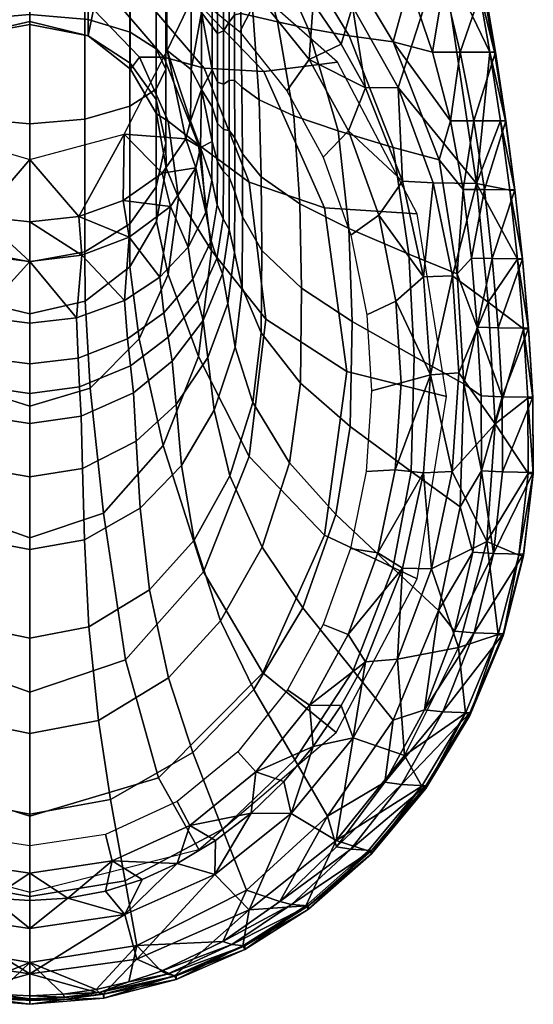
# Model space of a CAD drawing. Extents: x -175 to 175, y -520 to 0.
# Tile 2 of 3: x -4 to 175, y -520 to -178. Entities that reach past the tile are written whole.
import ezdxf

# ---------------------------------------------------------------- set-up
doc = ezdxf.new("R2010")
doc.units = 0
doc.header["$MEASUREMENT"] = 0
doc.layers.add('761510_KERAMIK', color=255, linetype='CONTINUOUS')

msp = doc.modelspace()

# ---------------------------------------------------------------- meshes
at = {"layer": '761510_KERAMIK'}
mesh = msp.add_polyface(dxfattribs=at)
corners = [(50.89, -164.25, 318.98), (72.98, -182.41, 320.74), (79.27, -170, 356.67), (55.27, -150.44, 355.72), (26.59, -153.06, 317.9), (28.88, -138.38, 355.14), (64.53, -139.81, 392.49), (76.86, -149.38, 392.55), (56.11, -150.34, 61.25), (56.11, -171.62, 61.22), (47.68, -154.41, 54.81), (56.11, -195.53, 61.2), (47.68, -188.98, 54.78), (55.83, -213.32, 61.18), (71.15, -176.58, 220.18), (73.27, -176.1, 237.93), (73.69, -201.7, 237.89), (71.16, -199.26, 220.16), (71.13, -151.99, 220.21), (72.68, -149.63, 237.96), (69.3, -179.14, 192.79), (69.3, -199.34, 192.76), (69.3, -156.14, 192.81), (67.26, -182.15, 159.84), (67.26, -200.62, 159.82), (67.26, -160.36, 159.86), (65.23, -183, 126.59), (65.23, -199.87, 126.57), (65.23, -162.53, 126.61), (63.3, -180.56, 97.86), (63.3, -195.65, 97.85), (63.3, -161.73, 97.88), (59.64, -202.51, 71.4), (59.64, -175.75, 71.43), (59.64, -153.02, 71.46), (59.64, -131.79, 71.48), (0, -145.97, 291.69), (47.19, -160.85, 292.7), (62.02, -153.54, 329.63), (0, -136.95, 328.48), (35.16, -165.35, 264.37), (60.58, -195.02, 266.27), (81.32, -196.26, 295.12), (0, -152.88, 263.56), (27.04, -168.32, 243.29), (46.59, -191.19, 244.54), (0, -158.7, 242.76), (22.14, -174.69, 217.39), (38.15, -191.28, 218.05), (0, -167.71, 217.12), (20.29, -183.81, 176.45), (34.96, -195.44, 176.66), (0, -178.92, 176.37), (20.24, -183.83, 155.66), (34.87, -193.29, 151.75), (0, -179.86, 157.29), (34.87, -182.59, 143.29), (43.89, -188.4, 132.05), (43.89, -205.9, 146.55), (20.24, -178.23, 151.72), (0, -176.4, 155.26), (19.15, -156.92, 81.35), (0, -156.2, 78.01), (0, -214.37, 81.79), (19.15, -212.73, 84.95), (34.71, -158.88, 90.52), (34.71, -208.25, 93.63), (43.89, -161.45, 102.54), (43.89, -202.37, 105.01), (47.21, -164.5, 116.83), (47.21, -195.38, 118.53), (43.89, -167.56, 131.11), (34.87, -170.1, 142.99), (20.24, -172, 151.89), (0, -172.8, 155.64), (47.21, -135.44, 129.76), (43.89, -122.82, 119.49), (43.89, -148.07, 140.03), (34.87, -158.56, 148.57), (20.24, -166.44, 154.98), (0, -169.74, 157.67)]
mesh.append_faces([[corners[k] for k in face] for face in [(0, 1, 2, 3), (4, 0, 3, 5), (6, 3, 7), (2, 7, 3), (8, 9, 10), (9, 11, 12), (11, 13, 12), (12, 10, 9), (14, 15, 16, 17), (18, 19, 15, 14), (20, 14, 17, 21), (22, 18, 14, 20), (23, 20, 21, 24), (25, 22, 20, 23), (26, 23, 24, 27), (28, 25, 23, 26), (29, 26, 27, 30), (31, 28, 26, 29), (32, 33, 30), (33, 34, 31), (34, 35, 31), (29, 30, 33), (31, 29, 33), (34, 33, 9), (33, 32, 11), (11, 9, 33), (9, 8, 34), (36, 37, 38, 39), (40, 41, 42, 37), (43, 40, 37, 36), (44, 45, 41, 40), (46, 44, 40, 43), (47, 48, 45, 44), (49, 47, 44, 46), (50, 51, 48, 47), (52, 50, 47, 49), (53, 54, 51, 50), (55, 53, 50, 52), (56, 57, 58, 54), (59, 56, 54, 53), (60, 59, 53, 55), (61, 62, 63, 64), (65, 61, 64, 66), (67, 65, 66, 68), (69, 67, 68, 70), (71, 69, 70, 57), (72, 71, 57, 56), (73, 72, 56, 59), (74, 73, 59, 60), (75, 76, 67, 69), (77, 75, 69, 71), (78, 77, 71, 72), (79, 78, 72, 73), (80, 79, 73, 74)]])
mesh = msp.add_polyface(dxfattribs=at)
corners = [(143.15, -154.84, 399.81), (155.2, -235.03, 399.71), (159.76, -189.48, 396.48), (140.75, -141.87, 399.83), (150.95, -141.88, 396.54), (155.56, -165.63, 396.51), (157.14, -165.64, 388.47), (161.38, -189.48, 388.44), (165.16, -213.37, 388.41), (152.48, -141.89, 388.5), (153.11, -141.91, 365.77), (157.71, -165.67, 365.74), (143.77, -165.67, 361.5), (161.7, -189.49, 365.72), (149.51, -189.49, 361.47), (154.21, -213.33, 361.44), (137.68, -141.92, 361.53), (152.48, -141.89, 388.5), (157.14, -165.64, 388.47), (157.71, -165.67, 365.74), (161.38, -189.48, 388.44), (161.7, -189.49, 365.72), (165.29, -213.34, 365.69), (153.11, -141.91, 365.77), (155.2, -235.03, 399.71), (143.15, -154.84, 399.81), (127.93, -201.76, 399.75), (131.54, -123.6, 399.85), (112.13, -173.67, 399.79), (89.68, -146.72, 399.82), (127.93, -201.76, 399.75), (112.13, -173.67, 399.79), (116.58, -201.83, 392.89), (89.68, -146.72, 399.82), (98.41, -172.47, 392.7), (76.86, -149.38, 392.55), (88.18, -160.34, 392.62), (108.17, -186.68, 392.79), (72.98, -182.41, 320.74), (89.29, -202.88, 322.72), (96.98, -192.06, 357.74), (79.27, -170, 356.67), (76.86, -149.38, 392.55), (88.18, -160.34, 392.62), (98.41, -172.47, 392.7), (108.17, -186.68, 392.79), (116.58, -201.83, 392.89), (89.67, -148.69, 298.34), (104.19, -149.2, 322.71), (126.2, -185.93, 322.66), (110.98, -183.87, 298.3), (96.69, -181.24, 280.43), (126.16, -222.54, 298.26), (107.1, -216.85, 280.39), (81.99, -148.14, 280.47), (85.99, -178.99, 266.81), (91.76, -211.58, 266.77), (77.81, -147.95, 266.84), (77.6, -177.01, 252.54), (79.65, -206.02, 252.51), (74.71, -148.34, 252.58), (73.27, -176.1, 237.93), (73.69, -201.7, 237.89), (72.68, -149.63, 237.96), (123.6, -141.93, 354.71), (131.74, -165.67, 354.69), (139.83, -189.48, 354.66), (146.08, -213.29, 354.63), (137.68, -141.92, 361.53), (143.77, -165.67, 361.5), (149.51, -189.49, 361.47), (47.19, -160.85, 292.7), (81.32, -196.26, 295.12), (106.86, -193.01, 332.36), (62.02, -153.54, 329.63)]
mesh.append_faces([[corners[k] for k in face] for face in [(0, 1, 2), (3, 0, 4), (2, 5, 0), (5, 4, 0), (4, 5, 6), (5, 2, 7), (8, 7, 2), (7, 6, 5), (6, 9, 4), (10, 11, 12), (11, 13, 14), (15, 14, 13), (14, 12, 11), (12, 16, 10), (17, 18, 19), (18, 20, 21), (22, 21, 20), (21, 19, 18), (19, 23, 17), (24, 25, 26), (25, 27, 28), (29, 28, 27), (28, 26, 25), (30, 31, 32), (31, 33, 34), (35, 36, 33), (36, 34, 33), (34, 37, 31), (37, 32, 31), (38, 39, 40, 41), (42, 41, 43), (43, 41, 44), (44, 40, 45), (45, 40, 46), (40, 44, 41), (47, 48, 49, 50), (51, 50, 52, 53), (54, 47, 50, 51), (55, 51, 53, 56), (57, 54, 51, 55), (58, 55, 56, 59), (60, 57, 55, 58), (61, 58, 59, 62), (63, 60, 58, 61), (64, 65, 48), (65, 66, 49), (66, 67, 49), (49, 48, 65), (68, 69, 65), (69, 70, 66), (67, 66, 70), (66, 65, 69), (65, 64, 68), (71, 72, 73, 74)]])
mesh = msp.add_polyface(dxfattribs=at)
corners = [(-51.16, -164.42, 319), (-26.34, -152.98, 317.89), (-28.61, -138.29, 355.14), (-55.57, -150.62, 355.73), (-72.28, -181.69, 320.67), (-78.51, -169.23, 356.63), (-76.86, -149.38, 392.55), (-56.11, -206.89, 61.18), (-56.11, -171.62, 61.22), (-47.68, -188.98, 54.78), (-56.11, -150.34, 61.25), (-47.68, -154, 54.82), (-71.15, -176.18, 220.18), (-73.26, -175.65, 237.93), (-72.67, -148.91, 237.96), (-71.13, -151.3, 220.21), (-71.16, -198.98, 220.16), (-73.68, -201.38, 237.89), (-69.3, -178.78, 192.79), (-69.3, -155.46, 192.81), (-69.3, -199.1, 192.76), (-67.26, -181.82, 159.84), (-67.26, -159.7, 159.86), (-67.26, -200.4, 159.82), (-65.23, -182.7, 126.59), (-65.23, -161.89, 126.62), (-65.23, -199.67, 126.57), (-63.3, -180.29, 97.86), (-63.3, -161.11, 97.88), (-63.3, -195.46, 97.85), (-59.64, -131.79, 71.48), (-59.64, -153.02, 71.46), (-59.64, -175.75, 71.43), (-59.64, -215.29, 71.39), (-63.3, -207.55, 97.83), (-44.66, -159.22, 292.59), (0, -145.97, 291.69), (0, -136.95, 328.48), (-58.69, -151.72, 329.5), (-80.95, -195.7, 295.09), (-106.37, -192.38, 332.32), (-33.27, -163.99, 264.28), (0, -152.88, 263.56), (-60.3, -194.55, 266.24), (-25.59, -167.26, 243.23), (0, -158.7, 242.76), (-46.37, -190.82, 244.52), (-20.95, -173.92, 217.36), (0, -167.71, 217.12), (-37.98, -191.01, 218.04), (-19.2, -183.28, 176.44), (0, -178.92, 176.37), (-34.8, -195.25, 176.66), (-19.15, -183.4, 155.83), (0, -179.86, 157.29), (-34.71, -193.14, 151.82), (-43.89, -205.9, 146.55), (-44, -210.95, 176.94), (-19.15, -178.03, 152.11), (0, -176.4, 155.26), (-34.71, -182.52, 143.42), (-43.89, -188.4, 132.05), (-19.15, -172.09, 152.31), (0, -172.8, 155.64), (-34.71, -170.13, 143.13), (-43.89, -167.56, 131.11), (-47.21, -164.5, 116.83), (-47.21, -195.38, 118.53), (-43.89, -161.45, 102.54), (-43.89, -202.37, 105.01), (-34.87, -158.91, 90.66), (-34.87, -208.18, 93.76), (-20.24, -157.01, 81.76), (-20.24, -212.53, 85.33), (0, -156.2, 78.01), (0, -214.37, 81.79), (-19.15, -166.8, 155.27), (0, -169.74, 157.67), (-34.71, -158.69, 148.68), (-43.89, -148.07, 140.03), (-47.21, -135.44, 129.76)]
mesh.append_faces([[corners[k] for k in face] for face in [(0, 1, 2, 3), (4, 0, 3, 5), (3, 6, 5), (7, 8, 9), (8, 10, 11), (11, 9, 8), (12, 13, 14, 15), (16, 17, 13, 12), (18, 12, 15, 19), (20, 16, 12, 18), (21, 18, 19, 22), (23, 20, 18, 21), (24, 21, 22, 25), (26, 23, 21, 24), (27, 24, 25, 28), (29, 26, 24, 27), (30, 31, 28), (31, 32, 28), (32, 33, 34), (27, 28, 32), (29, 27, 32), (34, 29, 32), (33, 32, 8), (32, 31, 10), (10, 8, 32), (8, 7, 33), (35, 36, 37, 38), (39, 35, 38, 40), (41, 42, 36, 35), (43, 41, 35, 39), (44, 45, 42, 41), (46, 44, 41, 43), (47, 48, 45, 44), (49, 47, 44, 46), (50, 51, 48, 47), (52, 50, 47, 49), (53, 54, 51, 50), (55, 53, 50, 52), (56, 55, 52, 57), (58, 59, 54, 53), (60, 58, 53, 55), (61, 60, 55, 56), (62, 63, 59, 58), (64, 62, 58, 60), (65, 64, 60, 61), (66, 65, 61, 67), (68, 66, 67, 69), (70, 68, 69, 71), (72, 70, 71, 73), (74, 72, 73, 75), (76, 77, 63, 62), (78, 76, 62, 64), (79, 78, 64, 65), (80, 79, 65, 66)]])
mesh = msp.add_polyface(dxfattribs=at)
corners = [(155.2, -235.03, 399.71), (159.23, -276.2, 399.66), (169.41, -261.37, 396.4), (166.73, -237.33, 396.43), (163.5, -213.36, 396.46), (159.76, -189.48, 396.48), (165.16, -213.37, 388.41), (168.42, -237.34, 388.38), (171.13, -261.38, 388.35), (161.7, -189.49, 365.72), (165.29, -213.34, 365.69), (154.21, -213.33, 361.44), (168.46, -237.25, 365.66), (157.88, -237.21, 361.42), (171.13, -261.22, 365.63), (160.64, -261.14, 361.39), (162.64, -285.12, 361.36), (161.38, -189.48, 388.44), (165.16, -213.37, 388.41), (165.29, -213.34, 365.69), (168.42, -237.34, 388.38), (168.46, -237.25, 365.66), (171.13, -261.38, 388.35), (171.13, -261.22, 365.63), (159.23, -276.2, 399.66), (155.2, -235.03, 399.71), (146.79, -267.16, 399.67), (127.93, -201.76, 399.75), (140.1, -234.9, 399.71), (146.79, -267.16, 399.67), (140.1, -234.9, 399.71), (136.73, -267.46, 393.32), (127.93, -201.76, 399.75), (129.39, -234.3, 393.1), (116.58, -201.83, 392.89), (111.56, -253.02, 327.58), (117.04, -280.65, 330.25), (127.13, -275.85, 361.8), (121.18, -246.09, 360.36), (101.87, -225.88, 324.95), (110.65, -216.85, 358.94), (89.29, -202.88, 322.72), (96.98, -192.06, 357.74), (116.58, -201.83, 392.89), (129.39, -234.3, 393.1), (136.73, -267.46, 393.32), (126.16, -222.54, 298.26), (142.18, -226.92, 322.62), (148.43, -266.46, 322.59), (131.64, -259.55, 298.23), (110.98, -183.87, 298.3), (126.2, -185.93, 322.66), (107.1, -216.85, 280.39), (110.76, -250.63, 280.36), (93.78, -242.18, 266.74), (111.93, -283.01, 280.33), (94.41, -271.44, 266.71), (91.76, -211.58, 266.77), (80.36, -232.78, 252.48), (80.58, -258.28, 252.45), (79.65, -206.02, 252.51), (146.08, -213.29, 354.63), (150.48, -237.13, 354.6), (153.45, -261, 354.58), (149.51, -189.49, 361.47), (154.21, -213.33, 361.44), (157.88, -237.21, 361.42), (160.64, -261.14, 361.39), (155.41, -284.9, 354.55), (81.32, -196.26, 295.12), (102.35, -243.48, 298.35), (134.51, -245.65, 336), (106.86, -193.01, 332.36), (76.25, -234.59, 268.82), (82.01, -282.19, 271.88), (110.09, -300.28, 302.23), (60.58, -195.02, 266.27)]
mesh.append_faces([[corners[k] for k in face] for face in [(0, 1, 2), (2, 3, 0), (3, 4, 0), (4, 5, 0), (5, 4, 6), (4, 3, 7), (3, 2, 8), (8, 7, 3), (7, 6, 4), (9, 10, 11), (10, 12, 13), (12, 14, 15), (16, 15, 14), (15, 13, 12), (13, 11, 10), (17, 18, 19), (18, 20, 21), (20, 22, 23), (23, 21, 20), (21, 19, 18), (24, 25, 26), (27, 28, 25), (28, 26, 25), (29, 30, 31), (30, 32, 33), (34, 33, 32), (33, 31, 30), (35, 36, 37, 38), (39, 35, 38, 40), (41, 39, 40, 42), (43, 40, 44), (44, 38, 45), (37, 45, 38), (38, 44, 40), (40, 43, 42), (46, 47, 48, 49), (50, 51, 47, 46), (52, 46, 49, 53), (54, 53, 55, 56), (57, 52, 53, 54), (58, 54, 56, 59), (60, 57, 54, 58), (61, 62, 47), (62, 63, 48), (48, 47, 62), (47, 51, 61), (64, 65, 61), (65, 66, 62), (66, 67, 63), (68, 63, 67), (63, 62, 66), (62, 61, 65), (69, 70, 71, 72), (73, 74, 75, 70), (76, 73, 70, 69)]])
mesh = msp.add_polyface(dxfattribs=at)
corners = [(0, -248.43, 61.14), (-17.02, -246.49, 61.14), (0, -226.74, 54.73), (-32.44, -240.99, 61.14), (-35.11, -216.46, 54.74), (-45.95, -231.54, 61.16), (-54.21, -219.58, 61.17), (-55.83, -213.32, 61.18), (-47.68, -188.98, 54.78), (-56.11, -206.89, 61.18), (-73.83, -223.04, 237.87), (-80.33, -230.73, 252.48), (-79.63, -205.65, 252.51), (-73.68, -201.38, 237.89), (-73.88, -246.66, 237.84), (-80.58, -258.28, 252.45), (-71.17, -217.7, 220.13), (-71.16, -198.98, 220.16), (-71.17, -237.94, 220.11), (-69.3, -215.41, 192.74), (-69.3, -199.1, 192.76), (-69.3, -232.9, 192.72), (-69.25, -249.63, 192.7), (-71.12, -257.31, 220.09), (-67.26, -215.16, 159.8), (-67.26, -200.4, 159.82), (-67.26, -230.92, 159.78), (-67.21, -246, 159.77), (-65.23, -213.13, 126.56), (-65.23, -199.67, 126.57), (-65.23, -227.51, 126.54), (-65.18, -241.26, 126.53), (-63.3, -207.55, 97.83), (-63.3, -195.46, 97.85), (-63.3, -220.46, 97.82), (-63.25, -232.81, 97.81), (-61.16, -245.17, 97.79), (-63.02, -255.02, 126.51), (-59.64, -215.29, 71.39), (-59.35, -222.54, 71.38), (-57.62, -229.59, 71.37), (-48.85, -243.06, 71.36), (-55.31, -256.62, 97.78), (-34.49, -253.7, 71.35), (-18.09, -259.9, 71.34), (-76.25, -234.59, 268.82), (-60.3, -194.55, 266.24), (-80.95, -195.7, 295.09), (-102.35, -243.48, 298.35), (-58.64, -221.69, 246.22), (-46.37, -190.82, 244.52), (-48.02, -213.4, 218.93), (-37.98, -191.01, 218.04), (-51.65, -240.01, 219.98), (-63.07, -258.37, 248.24), (-44, -210.95, 176.94), (-34.8, -195.25, 176.66), (-47.33, -229.6, 177.28), (-44, -248.26, 177.61), (-48.02, -266.62, 221.04), (-47.21, -221.08, 140.29), (-43.89, -205.9, 146.55), (-43.89, -236.25, 134.03), (-47.21, -195.38, 118.53), (-43.89, -188.4, 132.05), (-43.89, -202.37, 105.01), (-34.87, -208.18, 93.76), (-34.87, -248.87, 128.83), (-20.24, -212.53, 85.33), (-20.24, -258.32, 124.93), (0, -214.37, 81.79), (0, -262.3, 123.29)]
mesh.append_faces([[corners[k] for k in face] for face in [(0, 1, 2), (1, 3, 4), (3, 5, 4), (5, 6, 4), (6, 7, 8), (7, 9, 8), (8, 4, 6), (4, 2, 1), (10, 11, 12, 13), (14, 15, 11, 10), (16, 10, 13, 17), (18, 14, 10, 16), (19, 16, 17, 20), (21, 18, 16, 19), (22, 23, 18, 21), (24, 19, 20, 25), (26, 21, 19, 24), (27, 22, 21, 26), (28, 24, 25, 29), (30, 26, 24, 28), (31, 27, 26, 30), (32, 28, 29, 33), (34, 30, 28, 32), (35, 31, 30, 34), (36, 37, 31, 35), (38, 39, 35), (39, 40, 36), (40, 41, 42), (34, 32, 38), (35, 34, 38), (36, 35, 39), (42, 36, 40), (43, 41, 5), (41, 40, 6), (40, 39, 7), (39, 38, 9), (9, 7, 39), (7, 6, 40), (6, 5, 41), (5, 3, 43), (3, 1, 44), (45, 46, 47, 48), (49, 50, 46, 45), (51, 52, 50, 49), (53, 51, 49, 54), (55, 56, 52, 51), (57, 55, 51, 53), (58, 57, 53, 59), (60, 61, 55, 57), (62, 60, 57, 58), (63, 64, 61, 60), (65, 63, 60, 62), (66, 65, 62, 67), (68, 66, 67, 69), (70, 68, 69, 71)]])
mesh = msp.add_polyface(dxfattribs=at)
corners = [(55.83, -213.32, 61.18), (54.21, -219.58, 61.17), (47.68, -188.98, 54.78), (45.95, -231.54, 61.16), (32.8, -217.99, 54.74), (32.44, -240.99, 61.14), (17.02, -246.49, 61.14), (0, -248.43, 61.14), (0, -226.74, 54.73), (73.83, -224.8, 237.87), (80.36, -232.78, 252.48), (80.58, -258.28, 252.45), (73.88, -246.66, 237.84), (73.69, -201.7, 237.89), (79.65, -206.02, 252.51), (71.17, -219.21, 220.13), (71.17, -237.94, 220.11), (71.16, -199.26, 220.16), (69.3, -232.9, 192.72), (71.07, -258.98, 220.08), (69.21, -251.08, 192.7), (69.3, -216.72, 192.74), (69.3, -199.34, 192.76), (67.26, -230.92, 159.78), (67.17, -247.3, 159.76), (67.26, -216.34, 159.8), (67.26, -200.62, 159.82), (65.23, -227.51, 126.54), (65.14, -242.44, 126.53), (65.23, -214.21, 126.56), (65.23, -199.87, 126.57), (63.21, -233.87, 97.8), (63.02, -255.02, 126.51), (61.16, -245.17, 97.79), (63.3, -220.46, 97.82), (63.3, -208.51, 97.83), (63.3, -195.65, 97.85), (48.85, -243.06, 71.36), (57.62, -229.59, 71.37), (54.96, -257.12, 97.78), (59.35, -222.54, 71.38), (59.64, -202.51, 71.4), (34.49, -253.7, 71.35), (56.11, -195.53, 61.2), (46.59, -191.19, 244.54), (58.64, -221.69, 246.22), (76.25, -234.59, 268.82), (60.58, -195.02, 266.27), (48.02, -213.4, 218.93), (51.65, -240.01, 219.98), (63.07, -258.37, 248.24), (38.15, -191.28, 218.05), (47.33, -229.6, 177.28), (44, -248.26, 177.61), (48.02, -266.62, 221.04), (44, -210.95, 176.94), (34.96, -195.44, 176.66), (47.21, -221.08, 140.29), (43.89, -236.25, 134.03), (43.89, -205.9, 146.55), (34.87, -193.29, 151.75), (19.15, -212.73, 84.95), (0, -214.37, 81.79), (0, -262.3, 123.29), (19.15, -258.76, 124.75), (34.71, -208.25, 93.63), (34.71, -249.02, 128.77), (43.89, -202.37, 105.01), (47.21, -195.38, 118.53), (43.89, -188.4, 132.05)]
mesh.append_faces([[corners[k] for k in face] for face in [(0, 1, 2), (1, 3, 4), (3, 5, 4), (5, 6, 4), (6, 7, 8), (8, 4, 6), (4, 2, 1), (9, 10, 11, 12), (13, 14, 10, 9), (15, 9, 12, 16), (17, 13, 9, 15), (18, 16, 19, 20), (21, 15, 16, 18), (22, 17, 15, 21), (23, 18, 20, 24), (25, 21, 18, 23), (26, 22, 21, 25), (27, 23, 24, 28), (29, 25, 23, 27), (30, 26, 25, 29), (31, 28, 32, 33), (34, 27, 28, 31), (35, 29, 27, 34), (36, 30, 29, 35), (37, 38, 39), (38, 40, 33), (40, 41, 34), (33, 39, 38), (31, 33, 40), (34, 31, 40), (35, 34, 41), (36, 35, 41), (41, 40, 0), (40, 38, 1), (38, 37, 3), (37, 42, 5), (5, 3, 37), (3, 1, 38), (1, 0, 40), (0, 43, 41), (44, 45, 46, 47), (48, 49, 50, 45), (51, 48, 45, 44), (52, 53, 54, 49), (55, 52, 49, 48), (56, 55, 48, 51), (57, 58, 53, 52), (59, 57, 52, 55), (60, 59, 55, 56), (61, 62, 63, 64), (65, 61, 64, 66), (67, 65, 66, 58), (68, 67, 58, 57), (69, 68, 57, 59)]])
mesh = msp.add_polyface(dxfattribs=at)
corners = [(-73.81, -269.27, 237.81), (-80.45, -284.65, 252.42), (-80.58, -258.28, 252.45), (-73.88, -246.66, 237.84), (-71.3, -291.9, 237.79), (-77.51, -311.04, 252.39), (-64.47, -312.85, 237.76), (-69.98, -335.48, 252.36), (-71.12, -257.31, 220.09), (-71.17, -237.94, 220.11), (-68.76, -276.7, 220.06), (-62.19, -294.65, 220.04), (-51.56, -310.92, 220.02), (-53.44, -331.84, 237.74), (-37.34, -324.23, 220.01), (-38.7, -347.38, 237.72), (-66.96, -266.38, 192.69), (-69.25, -249.63, 192.7), (-60.56, -281.89, 192.67), (-50.21, -295.95, 192.65), (-36.36, -307.45, 192.64), (-19.06, -315.45, 192.63), (-19.57, -333.49, 220), (0, -318.31, 192.63), (0, -336.81, 219.99), (-64.98, -261.09, 159.75), (-67.21, -246, 159.77), (-58.78, -275.07, 159.73), (-48.73, -287.73, 159.72), (-35.29, -298.1, 159.71), (-18.5, -305.31, 159.7), (0, -307.89, 159.7), (-63.02, -255.02, 126.51), (-65.18, -241.26, 126.53), (-57, -267.76, 126.5), (-47.26, -279.31, 126.49), (-34.22, -288.77, 126.48), (-17.94, -295.34, 126.47), (0, -297.69, 126.47), (-55.31, -256.62, 97.78), (-61.16, -245.17, 97.79), (-45.86, -266.99, 97.77), (-33.21, -275.49, 97.76), (-17.41, -281.39, 97.75), (0, -283.5, 97.75), (-48.85, -243.06, 71.36), (-34.49, -253.7, 71.35), (-18.09, -259.9, 71.34), (0, -262.08, 71.34), (-17.02, -246.49, 61.14), (-32.44, -240.99, 61.14), (0, -248.43, 61.14), (-63.07, -258.37, 248.24), (-58.64, -221.69, 246.22), (-76.25, -234.59, 268.82), (-82.01, -282.19, 271.88), (-58.64, -295.06, 250.26), (-76.25, -329.78, 274.94), (-46.58, -325.56, 251.93), (-60.58, -369.35, 277.48), (-48.02, -266.62, 221.04), (-51.65, -240.01, 219.98), (-38.15, -288.75, 221.92), (-22.14, -305.34, 222.58), (-27.04, -348.43, 253.19), (0, -312.32, 222.85), (0, -358.06, 253.72), (-34.96, -263.77, 177.89), (-44, -248.26, 177.61), (-20.29, -275.39, 178.1), (0, -280.29, 178.19), (-34.87, -248.87, 128.83), (-43.89, -236.25, 134.03), (-20.24, -258.32, 124.93), (0, -262.3, 123.29)]
mesh.append_faces([[corners[k] for k in face] for face in [(0, 1, 2, 3), (4, 5, 1, 0), (6, 7, 5, 4), (8, 0, 3, 9), (10, 4, 0, 8), (11, 6, 4, 10), (12, 13, 6, 11), (14, 15, 13, 12), (16, 10, 8, 17), (18, 11, 10, 16), (19, 12, 11, 18), (20, 14, 12, 19), (21, 22, 14, 20), (23, 24, 22, 21), (25, 16, 17, 26), (27, 18, 16, 25), (28, 19, 18, 27), (29, 20, 19, 28), (30, 21, 20, 29), (31, 23, 21, 30), (32, 25, 26, 33), (34, 27, 25, 32), (35, 28, 27, 34), (36, 29, 28, 35), (37, 30, 29, 36), (38, 31, 30, 37), (39, 34, 32, 40), (41, 35, 34, 39), (42, 36, 35, 41), (43, 37, 36, 42), (44, 38, 37, 43), (45, 46, 41), (46, 47, 42), (47, 48, 43), (41, 39, 45), (42, 41, 46), (43, 42, 47), (44, 43, 48), (48, 47, 49), (47, 46, 50), (49, 51, 48), (52, 53, 54, 55), (56, 52, 55, 57), (58, 56, 57, 59), (60, 61, 52, 56), (62, 60, 56, 58), (63, 62, 58, 64), (65, 63, 64, 66), (67, 68, 60, 62), (69, 67, 62, 63), (70, 69, 63, 65), (71, 72, 68, 67), (73, 71, 67, 69), (74, 73, 69, 70)]])
mesh = msp.add_polyface(dxfattribs=at)
corners = [(71.3, -291.9, 237.79), (77.51, -311.04, 252.39), (69.53, -336.54, 252.36), (64.06, -313.76, 237.76), (73.76, -271.22, 237.81), (80.37, -286.92, 252.42), (73.88, -246.66, 237.84), (80.58, -258.28, 252.45), (50.82, -311.79, 220.02), (52.67, -332.86, 237.74), (38.34, -347.67, 237.72), (36.99, -324.48, 220.01), (61.79, -295.43, 220.04), (68.76, -276.7, 220.06), (71.07, -258.98, 220.08), (71.17, -237.94, 220.11), (17.82, -315.81, 192.63), (18.3, -333.91, 220), (0, -336.81, 219.99), (0, -318.31, 192.63), (36.02, -307.66, 192.64), (49.49, -296.7, 192.65), (60.17, -282.57, 192.67), (66.96, -266.38, 192.69), (69.21, -251.08, 192.7), (17.29, -305.64, 159.7), (0, -307.89, 159.7), (34.96, -298.29, 159.71), (48.03, -288.42, 159.72), (58.4, -275.68, 159.73), (64.98, -261.09, 159.75), (67.17, -247.3, 159.76), (16.77, -295.64, 126.47), (0, -297.69, 126.47), (33.9, -288.94, 126.48), (46.58, -279.93, 126.49), (56.64, -268.32, 126.5), (63.02, -255.02, 126.51), (65.14, -242.44, 126.53), (16.28, -281.66, 97.75), (0, -283.5, 97.75), (32.9, -275.65, 97.76), (45.2, -267.55, 97.77), (54.96, -257.12, 97.78), (61.16, -245.17, 97.79), (0, -262.08, 71.34), (18.09, -259.9, 71.34), (34.49, -253.7, 71.35), (48.85, -243.06, 71.36), (17.02, -246.49, 61.14), (0, -248.43, 61.14), (32.44, -240.99, 61.14), (58.64, -295.06, 250.26), (46.37, -325.93, 251.95), (60.3, -369.83, 277.51), (76.25, -329.78, 274.94), (63.07, -258.37, 248.24), (82.01, -282.19, 271.88), (58.64, -221.69, 246.22), (76.25, -234.59, 268.82), (37.98, -289.02, 221.93), (20.96, -306.1, 222.61), (25.59, -349.48, 253.25), (48.02, -266.62, 221.04), (51.65, -240.01, 219.98), (19.2, -275.93, 178.11), (0, -280.29, 178.19), (0, -312.32, 222.85), (34.8, -263.95, 177.89), (44, -248.26, 177.61), (19.15, -258.76, 124.75), (0, -262.3, 123.29), (34.71, -249.02, 128.77), (43.89, -236.25, 134.03)]
mesh.append_faces([[corners[k] for k in face] for face in [(0, 1, 2, 3), (4, 5, 1, 0), (6, 7, 5, 4), (8, 9, 10, 11), (12, 3, 9, 8), (13, 0, 3, 12), (14, 4, 0, 13), (15, 6, 4, 14), (16, 17, 18, 19), (20, 11, 17, 16), (21, 8, 11, 20), (22, 12, 8, 21), (23, 13, 12, 22), (24, 14, 13, 23), (25, 16, 19, 26), (27, 20, 16, 25), (28, 21, 20, 27), (29, 22, 21, 28), (30, 23, 22, 29), (31, 24, 23, 30), (32, 25, 26, 33), (34, 27, 25, 32), (35, 28, 27, 34), (36, 29, 28, 35), (37, 30, 29, 36), (38, 31, 30, 37), (39, 32, 33, 40), (41, 34, 32, 39), (42, 35, 34, 41), (43, 36, 35, 42), (44, 37, 36, 43), (45, 46, 39), (46, 47, 41), (47, 48, 42), (39, 40, 45), (41, 39, 46), (42, 41, 47), (43, 42, 48), (47, 46, 49), (46, 45, 50), (50, 49, 46), (49, 51, 47), (52, 53, 54, 55), (56, 52, 55, 57), (58, 56, 57, 59), (60, 61, 62, 53), (63, 60, 53, 52), (64, 63, 52, 56), (65, 66, 67, 61), (68, 65, 61, 60), (69, 68, 60, 63), (70, 71, 66, 65), (72, 70, 65, 68), (73, 72, 68, 69)]])
mesh = msp.add_polyface(dxfattribs=at)
corners = [(159.23, -276.2, 399.66), (161.57, -318.43, 399.61), (171.48, -285.48, 396.37), (173.12, -335.67, 396.31), (172.92, -309.59, 396.34), (169.41, -261.37, 396.4), (173.23, -285.49, 388.32), (174.68, -309.61, 388.3), (174.88, -335.8, 388.26), (171.13, -261.38, 388.35), (171.13, -261.22, 365.63), (173.23, -285.23, 365.6), (162.64, -285.12, 361.36), (174.68, -309.24, 365.58), (164.01, -309.09, 361.34), (174.88, -335.31, 365.55), (164.19, -335.11, 361.31), (171.13, -261.38, 388.35), (173.23, -285.49, 388.32), (173.23, -285.23, 365.6), (174.68, -309.61, 388.3), (174.68, -309.24, 365.58), (174.88, -335.8, 388.26), (174.88, -335.31, 365.55), (171.13, -261.22, 365.63), (161.57, -318.43, 399.61), (159.23, -276.2, 399.66), (149.06, -300.74, 399.63), (146.79, -267.16, 399.67), (146.7, -334.96, 399.59), (146.7, -334.96, 399.59), (149.06, -300.74, 399.63), (139.16, -301.44, 393.54), (146.79, -267.16, 399.67), (136.73, -267.46, 393.32), (136.73, -335.42, 393.76), (118.7, -306.96, 332.8), (116.82, -334.98, 335.52), (126.89, -334.4, 364.63), (128.93, -304.2, 363.17), (117.04, -280.65, 330.25), (127.13, -275.85, 361.8), (136.73, -267.46, 393.32), (139.16, -301.44, 393.54), (136.73, -335.42, 393.76), (133.47, -295.08, 298.2), (150.78, -304.53, 322.56), (149.48, -347.26, 322.52), (132.44, -334.97, 298.17), (131.64, -259.55, 298.23), (148.43, -266.46, 322.59), (111.93, -283.01, 280.33), (111.24, -319.36, 280.3), (110.76, -250.63, 280.36), (93.99, -304.3, 266.68), (106.32, -349.97, 280.27), (90.23, -331.97, 266.65), (94.41, -271.44, 266.71), (80.37, -286.92, 252.42), (77.51, -311.04, 252.39), (80.58, -258.28, 252.45), (153.45, -261, 354.58), (155.41, -284.9, 354.55), (156.71, -308.78, 354.53), (156.89, -334.71, 354.5), (160.64, -261.14, 361.39), (162.64, -285.12, 361.36), (164.01, -309.09, 361.34), (164.19, -335.11, 361.31), (102.35, -243.48, 298.35), (110.09, -300.28, 302.23), (144.67, -308.96, 340.39), (134.51, -245.65, 336), (82.01, -282.19, 271.88), (76.25, -329.78, 274.94), (102.35, -357.07, 306.11)]
mesh.append_faces([[corners[k] for k in face] for face in [(0, 1, 2), (3, 4, 1), (4, 2, 1), (2, 5, 0), (5, 2, 6), (2, 4, 7), (4, 3, 8), (8, 7, 4), (7, 6, 2), (6, 9, 5), (10, 11, 12), (11, 13, 14), (13, 15, 16), (16, 14, 13), (14, 12, 11), (17, 18, 19), (18, 20, 21), (20, 22, 23), (23, 21, 20), (21, 19, 18), (19, 24, 17), (25, 26, 27), (28, 27, 26), (27, 29, 25), (30, 31, 32), (31, 33, 32), (34, 32, 33), (32, 35, 30), (36, 37, 38, 39), (40, 36, 39, 41), (42, 41, 43), (43, 38, 44), (38, 43, 39), (39, 43, 41), (45, 46, 47, 48), (49, 50, 46, 45), (51, 45, 48, 52), (53, 49, 45, 51), (54, 52, 55, 56), (57, 51, 52, 54), (58, 54, 56, 59), (60, 57, 54, 58), (61, 62, 50), (62, 63, 46), (63, 64, 46), (47, 46, 64), (46, 50, 62), (65, 66, 62), (66, 67, 62), (67, 68, 64), (64, 63, 67), (63, 62, 67), (69, 70, 71, 72), (73, 74, 75, 70)]])
mesh = msp.add_polyface(dxfattribs=at)
corners = [(-130.52, -432.94, 399.47), (-106.78, -462.67, 399.43), (-112.13, -427.82, 399.48), (-127.93, -399.73, 399.51), (-127.93, -399.73, 399.51), (-112.13, -427.82, 399.48), (-116.58, -401.05, 394.19), (-89.68, -454.77, 399.44), (-98.41, -430.41, 394.38), (-88.18, -442.54, 394.46), (-108.17, -416.21, 394.29), (-129.39, -368.58, 393.98), (-111.56, -360.89, 338.02), (-117.04, -333.26, 335.35), (-127.13, -332.54, 364.54), (-121.18, -362.31, 365.98), (-101.87, -388.03, 340.65), (-110.65, -391.55, 367.4), (-89.29, -411.03, 342.88), (-96.98, -416.34, 368.6), (-72.98, -431.5, 344.86), (-79.27, -438.39, 369.67), (-50.89, -449.66, 346.62), (-55.27, -457.96, 370.62), (-88.18, -442.54, 394.46), (-98.41, -430.41, 394.38), (-108.17, -416.21, 394.29), (-116.58, -401.05, 394.19), (-129.39, -368.58, 393.98), (-136.73, -335.42, 393.76), (-113.02, -402.58, 298.13), (-127.1, -419.71, 322.47), (-142, -383.24, 322.49), (-126.1, -368.55, 298.15), (-93.37, -433.41, 298.1), (-104.94, -452.75, 322.44), (-106.32, -349.97, 280.27), (-132.75, -331.8, 298.18), (-111.45, -316.48, 280.3), (-95.5, -380.99, 280.25), (-78.96, -409.1, 280.23), (-57.16, -432.1, 280.21), (-67.58, -458.66, 298.09), (-81.25, -360.02, 266.62), (-90.23, -331.97, 266.65), (-67.25, -385.43, 266.6), (-48.69, -406.23, 266.58), (-25.52, -420.69, 266.56), (-29.97, -448.1, 280.19), (0, -425.87, 266.56), (0, -453.83, 280.19), (-69.98, -335.48, 252.36), (-77.51, -311.04, 252.39), (-57.97, -357.63, 252.34), (-41.98, -375.76, 252.32), (-22.01, -388.36, 252.3), (0, -392.87, 252.3), (-53.44, -331.84, 237.74), (-64.47, -312.85, 237.76), (-38.7, -347.38, 237.72), (-20.29, -358.19, 237.71), (0, -362.06, 237.71), (-19.57, -333.49, 220), (-37.34, -324.23, 220.01), (0, -336.81, 219.99), (-123.36, -442.81, 354.39), (-137.12, -417.66, 354.41), (-102.35, -357.08, 306.11), (-110.09, -300.28, 302.23), (-144.67, -308.96, 340.39), (-134.51, -372.27, 344.77), (-81.31, -404.3, 309.34), (-106.86, -424.91, 348.42), (-47.19, -439.7, 311.76), (-62.02, -464.38, 351.15), (-60.58, -369.35, 277.48), (-76.25, -329.78, 274.94), (-35.16, -399.02, 279.39), (0, -411.51, 280.19), (0, -454.61, 312.78), (-27.04, -348.43, 253.19), (-46.58, -325.56, 251.93), (0, -358.06, 253.72)]
mesh.append_faces([[corners[k] for k in face] for face in [(0, 1, 2), (2, 3, 0), (4, 5, 6), (5, 7, 8), (9, 8, 7), (8, 10, 5), (10, 6, 5), (6, 11, 4), (12, 13, 14, 15), (16, 12, 15, 17), (18, 16, 17, 19), (20, 18, 19, 21), (22, 20, 21, 23), (24, 21, 25), (25, 19, 26), (26, 19, 27), (27, 17, 28), (28, 15, 29), (14, 29, 15), (15, 28, 17), (17, 27, 19), (19, 25, 21), (30, 31, 32, 33), (34, 35, 31, 30), (36, 33, 37, 38), (39, 30, 33, 36), (40, 34, 30, 39), (41, 42, 34, 40), (43, 39, 36, 44), (45, 40, 39, 43), (46, 41, 40, 45), (47, 48, 41, 46), (49, 50, 48, 47), (51, 43, 44, 52), (53, 45, 43, 51), (54, 46, 45, 53), (55, 47, 46, 54), (56, 49, 47, 55), (57, 53, 51, 58), (59, 54, 53, 57), (60, 55, 54, 59), (61, 56, 55, 60), (62, 60, 59, 63), (64, 61, 60, 62), (65, 66, 31), (31, 35, 65), (67, 68, 69, 70), (71, 67, 70, 72), (73, 71, 72, 74), (75, 76, 67, 71), (77, 75, 71, 73), (78, 77, 73, 79), (80, 81, 75, 77), (82, 80, 77, 78)]])
mesh = msp.add_polyface(dxfattribs=at)
corners = [(106.4, -463.05, 399.43), (130.17, -433.48, 399.47), (112.37, -427.45, 399.48), (127.75, -400.11, 399.51), (90.77, -453.69, 399.44), (112.37, -427.45, 399.48), (98.41, -430.41, 394.38), (127.75, -400.11, 399.51), (116.58, -401.05, 394.19), (129.39, -368.58, 393.98), (108.17, -416.21, 394.29), (88.18, -442.54, 394.46), (72.28, -432.22, 344.93), (51.16, -449.49, 346.6), (55.57, -457.77, 370.61), (78.51, -439.17, 369.71), (89.48, -410.74, 342.85), (97.19, -416.02, 368.59), (101.85, -388.07, 340.66), (110.63, -391.6, 367.4), (111.33, -361.75, 338.11), (120.92, -363.24, 366.03), (116.82, -334.98, 335.52), (126.89, -334.4, 364.63), (129.39, -368.58, 393.98), (116.58, -401.05, 394.19), (108.17, -416.21, 394.29), (98.41, -430.41, 394.38), (88.18, -442.54, 394.46), (136.73, -335.42, 393.76), (112.27, -404.06, 298.13), (126.25, -421.3, 322.47), (103.42, -454.53, 322.44), (92.02, -435.07, 298.1), (126.1, -368.55, 298.15), (142, -383.24, 322.49), (77.83, -410.61, 280.22), (66.95, -459.13, 298.09), (56.63, -432.53, 280.21), (94.87, -382.34, 280.25), (106.32, -349.97, 280.27), (111.24, -319.36, 280.3), (132.44, -334.97, 298.17), (23.86, -421.35, 266.56), (28.02, -448.83, 280.19), (0, -453.83, 280.19), (0, -425.87, 266.56), (48.23, -406.62, 266.58), (66.28, -386.8, 266.6), (80.72, -361.24, 266.62), (90.23, -331.97, 266.65), (20.57, -388.93, 252.3), (0, -392.87, 252.3), (41.59, -376.09, 252.32), (57.14, -358.82, 252.34), (69.53, -336.54, 252.36), (77.51, -311.04, 252.39), (18.97, -358.68, 237.71), (0, -362.06, 237.71), (38.34, -347.67, 237.72), (52.67, -332.86, 237.74), (64.06, -313.76, 237.76), (18.3, -333.91, 220), (0, -336.81, 219.99), (36.99, -324.48, 220.01), (137.12, -417.66, 354.41), (123.36, -442.81, 354.39), (80.94, -404.87, 309.38), (44.66, -441.33, 311.87), (58.69, -466.19, 351.27), (106.37, -425.54, 348.46), (102.35, -357.07, 306.11), (134.51, -372.27, 344.77), (110.09, -300.28, 302.23), (144.67, -308.96, 340.39), (33.27, -400.38, 279.48), (0, -411.51, 280.19), (0, -454.61, 312.78), (60.3, -369.83, 277.51), (76.25, -329.78, 274.94), (25.59, -349.48, 253.25), (0, -358.06, 253.72), (46.37, -325.93, 251.95), (20.96, -306.1, 222.61), (0, -312.32, 222.85)]
mesh.append_faces([[corners[k] for k in face] for face in [(0, 1, 2), (3, 2, 1), (4, 5, 6), (5, 7, 8), (9, 8, 7), (8, 10, 5), (10, 6, 5), (6, 11, 4), (12, 13, 14, 15), (16, 12, 15, 17), (18, 16, 17, 19), (20, 18, 19, 21), (22, 20, 21, 23), (24, 19, 25), (25, 17, 26), (26, 17, 27), (27, 15, 28), (15, 27, 17), (17, 25, 19), (19, 24, 21), (21, 29, 23), (30, 31, 32, 33), (34, 35, 31, 30), (36, 33, 37, 38), (39, 30, 33, 36), (40, 34, 30, 39), (41, 42, 34, 40), (43, 44, 45, 46), (47, 38, 44, 43), (48, 36, 38, 47), (49, 39, 36, 48), (50, 40, 39, 49), (51, 43, 46, 52), (53, 47, 43, 51), (54, 48, 47, 53), (55, 49, 48, 54), (56, 50, 49, 55), (57, 51, 52, 58), (59, 53, 51, 57), (60, 54, 53, 59), (61, 55, 54, 60), (62, 57, 58, 63), (64, 59, 57, 62), (65, 66, 31), (32, 31, 66), (67, 68, 69, 70), (71, 67, 70, 72), (73, 71, 72, 74), (75, 76, 77, 68), (78, 75, 68, 67), (79, 78, 67, 71), (80, 81, 76, 75), (82, 80, 75, 78), (83, 84, 81, 80)]])
mesh = msp.add_polyface(dxfattribs=at)
corners = [(161.57, -318.43, 399.61), (158.77, -359.3, 399.56), (173.12, -335.67, 396.31), (148.94, -396.1, 399.52), (162.71, -391.51, 396.24), (130.17, -433.48, 399.47), (151.31, -418.9, 396.2), (136.12, -444.13, 396.17), (169.79, -363.99, 396.27), (174.88, -335.8, 388.26), (164.36, -392.03, 388.19), (152.84, -419.61, 388.16), (137.51, -445.01, 388.13), (171.51, -364.31, 388.23), (174.88, -335.31, 365.55), (171.51, -363.69, 365.51), (161.03, -363.43, 361.28), (164.36, -391.28, 365.48), (154.32, -390.96, 361.25), (152.84, -418.73, 365.45), (143.5, -418.36, 361.21), (137.51, -444.01, 365.42), (129.1, -443.6, 361.19), (164.19, -335.11, 361.31), (174.88, -335.8, 388.26), (171.51, -364.31, 388.23), (171.51, -363.69, 365.51), (164.36, -392.03, 388.19), (164.36, -391.28, 365.48), (152.84, -419.61, 388.16), (152.84, -418.73, 365.45), (137.51, -445.01, 388.13), (137.51, -444.01, 365.42), (174.88, -335.31, 365.55), (130.17, -433.48, 399.47), (148.94, -396.1, 399.52), (127.75, -400.11, 399.51), (158.77, -359.3, 399.56), (139.47, -368.79, 399.55), (161.57, -318.43, 399.61), (146.7, -334.96, 399.59), (127.75, -400.11, 399.51), (139.47, -368.79, 399.55), (129.39, -368.58, 393.98), (146.7, -334.96, 399.59), (136.73, -335.42, 393.76), (136.73, -335.42, 393.76), (120.92, -363.24, 366.03), (129.39, -368.58, 393.98), (132.44, -334.97, 298.17), (149.48, -347.26, 322.52), (142, -383.24, 322.49), (126.1, -368.55, 298.15), (156.89, -334.71, 354.5), (153.87, -362.93, 354.47), (147.45, -390.36, 354.44), (137.12, -417.66, 354.41), (126.25, -421.3, 322.47), (164.19, -335.11, 361.31), (161.03, -363.43, 361.28), (154.32, -390.96, 361.25), (143.5, -418.36, 361.21), (129.1, -443.6, 361.19), (123.36, -442.81, 354.39)]
mesh.append_faces([[corners[k] for k in face] for face in [(0, 1, 2), (1, 3, 4), (3, 5, 6), (7, 6, 5), (6, 4, 3), (4, 8, 1), (8, 2, 1), (2, 8, 9), (8, 4, 10), (4, 6, 11), (6, 7, 12), (12, 11, 6), (11, 10, 4), (10, 13, 8), (13, 9, 8), (14, 15, 16), (15, 17, 18), (17, 19, 20), (19, 21, 22), (22, 20, 19), (20, 18, 17), (18, 16, 15), (16, 23, 14), (24, 25, 26), (25, 27, 28), (27, 29, 30), (29, 31, 32), (32, 30, 29), (30, 28, 27), (28, 26, 25), (26, 33, 24), (34, 35, 36), (35, 37, 38), (37, 39, 40), (40, 38, 37), (38, 36, 35), (41, 42, 43), (42, 44, 45), (45, 43, 42), (46, 47, 48), (49, 50, 51, 52), (53, 54, 50), (54, 55, 51), (55, 56, 51), (57, 51, 56), (51, 50, 54), (58, 59, 53), (59, 60, 55), (60, 61, 56), (61, 62, 63), (63, 56, 61), (56, 55, 60), (55, 54, 59), (54, 53, 59)]])
mesh = msp.add_polyface(dxfattribs=at)
corners = [(130.17, -433.48, 399.47), (106.4, -463.05, 399.43), (136.12, -444.13, 396.17), (76.17, -487.07, 399.4), (95.88, -485.69, 396.12), (50.31, -509.92, 396.09), (73.95, -499.62, 396.1), (117.53, -466.6, 396.14), (118.72, -467.63, 388.1), (96.85, -486.86, 388.08), (74.7, -500.88, 388.06), (50.82, -511.26, 388.05), (137.51, -445.01, 388.13), (137.51, -444.01, 365.42), (118.72, -466.53, 365.4), (111.47, -466.07, 361.16), (96.85, -485.67, 365.37), (90.94, -485.17, 361.14), (74.7, -499.62, 365.36), (70.14, -499.1, 361.13), (50.82, -509.95, 365.35), (47.71, -509.41, 361.11), (129.1, -443.6, 361.19), (137.51, -445.01, 388.13), (118.72, -467.63, 388.1), (118.72, -466.53, 365.4), (96.85, -486.86, 388.08), (96.85, -485.67, 365.37), (74.7, -500.88, 388.06), (74.7, -499.62, 365.36), (50.82, -511.26, 388.05), (50.82, -509.95, 365.35), (137.51, -444.01, 365.42), (37.14, -504.15, 399.38), (76.17, -487.07, 399.4), (64.25, -474.77, 399.42), (106.4, -463.05, 399.43), (90.77, -453.69, 399.44), (112.37, -427.45, 399.48), (64.25, -474.77, 399.42), (90.77, -453.69, 399.44), (76.87, -453.49, 394.53), (88.18, -442.54, 394.46), (64.53, -463.07, 394.59), (51.24, -471.04, 394.64), (88.18, -442.54, 394.46), (78.51, -439.17, 369.71), (76.87, -453.49, 394.53), (55.57, -457.77, 370.61), (64.53, -463.07, 394.59), (92.02, -435.07, 298.1), (103.42, -454.53, 322.44), (75.25, -480.3, 322.42), (66.95, -459.13, 298.09), (123.36, -442.81, 354.39), (106.51, -465.2, 354.36), (86.89, -484.23, 354.34), (67.02, -498.11, 354.33), (37.23, -499.45, 322.41), (129.1, -443.6, 361.19), (111.47, -466.07, 361.16), (90.94, -485.17, 361.14), (70.14, -499.1, 361.13), (45.59, -508.38, 354.32)]
mesh.append_faces([[corners[k] for k in face] for face in [(0, 1, 2), (1, 3, 4), (5, 6, 3), (6, 4, 3), (4, 7, 1), (7, 2, 1), (2, 7, 8), (7, 4, 9), (4, 6, 10), (6, 5, 11), (11, 10, 6), (10, 9, 4), (9, 8, 7), (8, 12, 2), (13, 14, 15), (14, 16, 17), (16, 18, 19), (18, 20, 21), (21, 19, 18), (19, 17, 16), (17, 15, 14), (15, 22, 13), (23, 24, 25), (24, 26, 27), (26, 28, 29), (28, 30, 31), (31, 29, 28), (29, 27, 26), (27, 25, 24), (25, 32, 23), (33, 34, 35), (34, 36, 37), (38, 37, 36), (37, 35, 34), (39, 40, 41), (42, 41, 40), (41, 43, 39), (43, 44, 39), (45, 46, 47), (47, 48, 49), (48, 47, 46), (50, 51, 52, 53), (54, 55, 51), (55, 56, 51), (56, 57, 52), (58, 52, 57), (52, 51, 56), (59, 60, 55), (60, 61, 56), (61, 62, 57), (63, 57, 62), (57, 56, 61), (56, 55, 60), (55, 54, 59)]])
mesh = msp.add_polyface(dxfattribs=at)
corners = [(0, -509.23, 399.38), (-39.48, -503.48, 399.38), (-25.46, -516.29, 396.08), (-75.22, -487.65, 399.4), (-50.31, -509.92, 396.09), (0, -518.46, 396.08), (-25.72, -517.67, 388.04), (-50.82, -511.26, 388.05), (0, -519.86, 388.04), (0, -518.5, 365.34), (-25.72, -516.33, 365.34), (-12.11, -517.4, 361.11), (-50.82, -509.95, 365.35), (-24.15, -515.78, 361.11), (-70.14, -499.1, 361.13), (-47.71, -509.41, 361.11), (0, -517.95, 361.1), (0, -519.86, 388.04), (-25.72, -517.67, 388.04), (-25.72, -516.33, 365.34), (-50.82, -511.26, 388.05), (-50.82, -509.95, 365.35), (0, -518.5, 365.34), (-39.48, -503.48, 399.38), (0, -509.23, 399.38), (-33.39, -488.66, 399.4), (0, -493.6, 399.4), (-63.9, -474.98, 399.42), (-63.9, -474.98, 399.42), (-33.39, -488.66, 399.4), (-51.24, -471.05, 394.64), (0, -493.6, 399.4), (-13.22, -483.03, 394.72), (0, -483.87, 394.73), (-26.28, -480.55, 394.71), (-39.01, -476.53, 394.68), (-26.59, -460.86, 347.71), (-50.89, -449.66, 346.62), (-55.27, -457.96, 370.62), (-28.88, -470.03, 371.2), (0, -464.91, 348.1), (0, -474.39, 371.41), (0, -483.87, 394.73), (-13.22, -483.03, 394.72), (-26.28, -480.55, 394.71), (-39.01, -476.53, 394.68), (-51.24, -471.05, 394.64), (-35.43, -476.21, 298.07), (-39.82, -498.6, 322.41), (-75.96, -479.79, 322.42), (-67.58, -458.66, 298.09), (0, -482.49, 298.07), (0, -505.33, 322.4), (-29.97, -448.1, 280.19), (-57.16, -432.1, 280.21), (0, -453.83, 280.19), (0, -516.89, 354.31), (-11.57, -516.35, 354.31), (-23.07, -514.73, 354.31), (-34.43, -512.06, 354.31), (-45.59, -508.38, 354.32), (-67.02, -498.11, 354.33), (0, -517.95, 361.1), (-12.11, -517.4, 361.11), (-24.15, -515.78, 361.11), (-47.71, -509.41, 361.11), (0, -454.61, 312.78), (-47.19, -439.7, 311.76), (-62.02, -464.38, 351.15), (0, -480.99, 352.3)]
mesh.append_faces([[corners[k] for k in face] for face in [(0, 1, 2), (1, 3, 4), (4, 2, 1), (2, 5, 0), (5, 2, 6), (2, 4, 7), (7, 6, 2), (6, 8, 5), (9, 10, 11), (10, 12, 13), (14, 15, 12), (15, 13, 12), (13, 11, 10), (11, 16, 9), (17, 18, 19), (18, 20, 21), (21, 19, 18), (19, 22, 17), (23, 24, 25), (26, 25, 24), (25, 27, 23), (28, 29, 30), (29, 31, 32), (33, 32, 31), (32, 34, 29), (34, 35, 29), (35, 30, 29), (36, 37, 38, 39), (40, 36, 39, 41), (42, 41, 43), (43, 39, 44), (44, 39, 45), (45, 39, 46), (38, 46, 39), (39, 43, 41), (47, 48, 49, 50), (51, 52, 48, 47), (53, 47, 50, 54), (55, 51, 47, 53), (56, 57, 52), (57, 58, 52), (58, 59, 48), (59, 60, 48), (60, 61, 48), (48, 52, 58), (62, 63, 57), (63, 64, 58), (64, 65, 59), (61, 60, 65), (60, 59, 65), (59, 58, 64), (58, 57, 63), (57, 56, 62), (66, 67, 68, 69)]])
mesh = msp.add_polyface(dxfattribs=at)
corners = [(76.17, -487.07, 399.4), (37.14, -504.15, 399.38), (50.31, -509.92, 396.09), (0, -509.23, 399.38), (25.46, -516.29, 396.08), (0, -518.46, 396.08), (25.72, -517.67, 388.04), (0, -519.86, 388.04), (50.82, -511.26, 388.05), (50.82, -509.95, 365.35), (25.72, -516.33, 365.34), (24.15, -515.78, 361.11), (0, -518.5, 365.34), (12.11, -517.4, 361.11), (0, -517.95, 361.1), (47.71, -509.41, 361.11), (50.82, -511.26, 388.05), (25.72, -517.67, 388.04), (25.72, -516.33, 365.34), (0, -519.86, 388.04), (0, -518.5, 365.34), (50.82, -509.95, 365.35), (0, -509.23, 399.38), (37.14, -504.15, 399.38), (33.07, -488.75, 399.4), (64.25, -474.77, 399.42), (0, -493.6, 399.4), (0, -493.6, 399.4), (33.07, -488.75, 399.4), (13.22, -483.02, 394.72), (64.25, -474.77, 399.42), (51.24, -471.04, 394.64), (39.01, -476.52, 394.68), (26.28, -480.55, 394.71), (0, -483.87, 394.73), (26.34, -460.94, 347.71), (0, -464.91, 348.1), (0, -474.39, 371.41), (28.61, -470.11, 371.21), (51.16, -449.49, 346.6), (55.57, -457.77, 370.61), (64.53, -463.07, 394.59), (51.24, -471.04, 394.64), (39.01, -476.52, 394.68), (26.28, -480.55, 394.71), (13.22, -483.02, 394.72), (0, -483.87, 394.73), (33.12, -477.01, 298.07), (37.23, -499.45, 322.41), (0, -505.33, 322.4), (0, -482.49, 298.07), (66.95, -459.13, 298.09), (75.25, -480.3, 322.42), (28.02, -448.83, 280.19), (0, -453.83, 280.19), (56.63, -432.53, 280.21), (67.02, -498.11, 354.33), (45.59, -508.38, 354.32), (34.43, -512.06, 354.31), (23.07, -514.73, 354.31), (11.57, -516.35, 354.31), (0, -516.89, 354.31), (70.14, -499.1, 361.13), (47.71, -509.41, 361.11), (24.15, -515.78, 361.11), (12.11, -517.4, 361.11), (0, -517.95, 361.1), (44.66, -441.33, 311.87), (0, -454.61, 312.78), (0, -480.99, 352.3), (58.69, -466.19, 351.27)]
mesh.append_faces([[corners[k] for k in face] for face in [(0, 1, 2), (1, 3, 4), (5, 4, 3), (4, 2, 1), (2, 4, 6), (4, 5, 7), (7, 6, 4), (6, 8, 2), (9, 10, 11), (10, 12, 13), (14, 13, 12), (13, 11, 10), (11, 15, 9), (16, 17, 18), (17, 19, 20), (20, 18, 17), (18, 21, 16), (22, 23, 24), (25, 24, 23), (24, 26, 22), (27, 28, 29), (28, 30, 31), (31, 32, 28), (32, 33, 28), (33, 29, 28), (29, 34, 27), (35, 36, 37, 38), (39, 35, 38, 40), (41, 40, 42), (42, 38, 43), (43, 38, 44), (44, 38, 45), (45, 37, 46), (37, 45, 38), (38, 42, 40), (47, 48, 49, 50), (51, 52, 48, 47), (53, 47, 50, 54), (55, 51, 47, 53), (56, 57, 48), (57, 58, 48), (58, 59, 48), (59, 60, 49), (60, 61, 49), (49, 48, 59), (62, 63, 57), (63, 64, 58), (64, 65, 60), (65, 66, 61), (61, 60, 65), (60, 59, 64), (59, 58, 64), (58, 57, 63), (67, 68, 69, 70)]])

doc.saveas('drawing.dxf')
